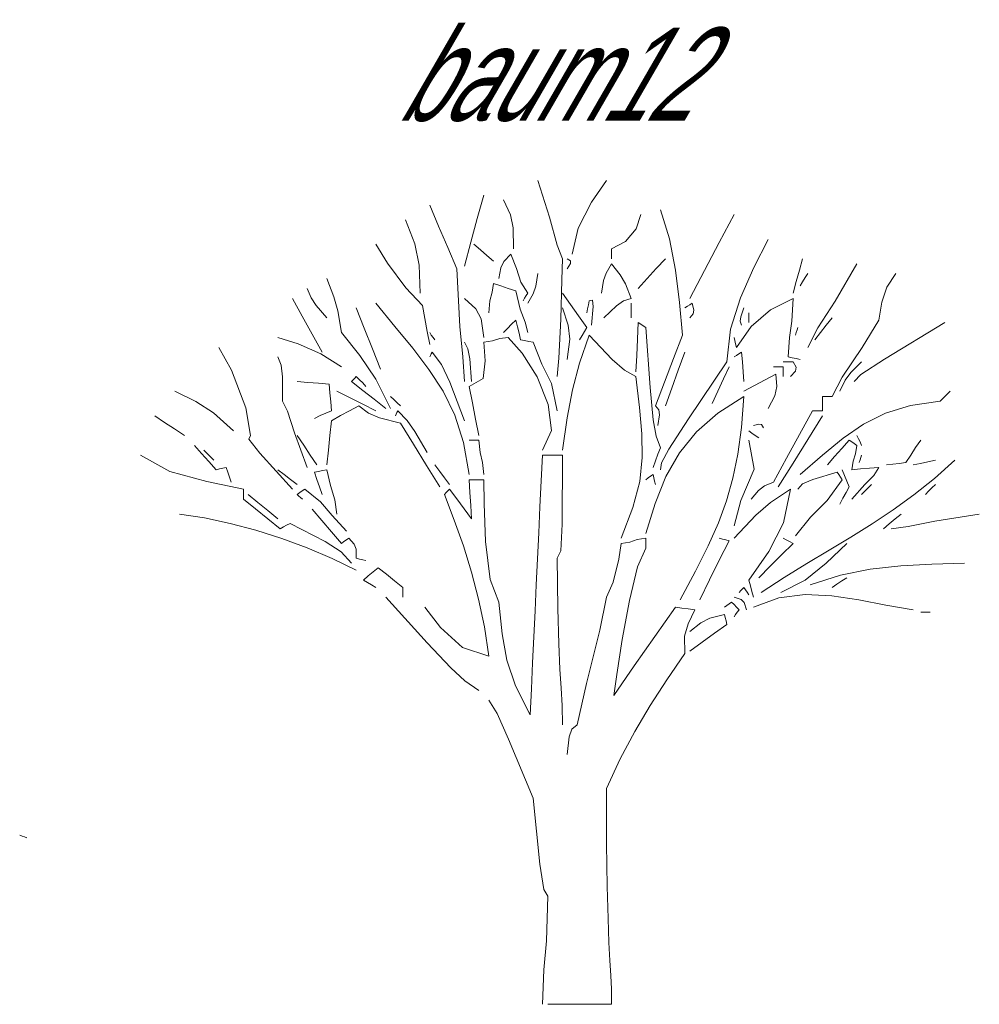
# Model space of a CAD drawing. Extents: x 12.9 to 34.2, y -51.7 to -4.
# Tile 25 of 75: x 17.5 to 21.1, y -30.5 to -26.8. Entities that reach past the tile are written whole.
import ezdxf
from ezdxf.enums import TextEntityAlignment as Align

# ---------------------------------------------------------------- set-up
doc = ezdxf.new("R2010")
doc.units = 0
doc.header["$MEASUREMENT"] = 0
doc.linetypes.add('AUSGEZOGEN', pattern=[0])
doc.layers.add('AST', color=44, linetype='CONTINUOUS', lineweight=18)
doc.layers.add('BLÄTTER', color=64, linetype='CONTINUOUS', lineweight=13)
doc.layers.add('FREIER_TEXT', color=7, linetype='AUSGEZOGEN')

msp = doc.modelspace()

# ---------------------------------------------------------------- linework, layer by layer
at = {"layer": 'AST'}
for p, q in [((19.52645, -27.53812), (19.482, -27.3995)), ((19.68456, -27.48145), (19.74, -27.3995)), ((19.25445, -27.54356), (19.2795, -27.455)), ((19.37939, -27.52984), (19.353, -27.473)), ((19.63344, -27.57905), (19.68456, -27.48145)), ((19.10895, -27.57206), (19.0755, -27.4925)), ((19.85261, -27.58162), (19.869, -27.5285)), ((19.97714, -27.61996), (19.944, -27.5105)), ((20.1645, -27.6335), (20.22, -27.5285)), ((19.01906, -27.6379), (18.984, -27.548)), ((19.23006, -27.63245), (19.25445, -27.54356)), ((19.38911, -27.57767), (19.37939, -27.52984)), ((19.55456, -27.64339), (19.52645, -27.53812)), ((19.14306, -27.65195), (19.10895, -27.57206)), ((19.3905, -27.6575), (19.38911, -27.57767)), ((19.611, -27.677), (19.63344, -27.57905)), ((19.8119, -27.62939), (19.85261, -27.58162)), ((18.91617, -27.71173), (18.873, -27.6395)), ((19.03545, -27.71911), (19.01906, -27.6379)), ((19.206, -27.722), (19.23006, -27.63245)), ((19.26606, -27.66056), (19.242, -27.6395)), ((19.7595, -27.6575), (19.8119, -27.62939)), ((19.99988, -27.737), (19.97714, -27.61996)), ((20.109, -27.7385), (20.1645, -27.6335)), ((20.29425, -27.72742), (20.349, -27.6215)), ((19.1775, -27.7325), (19.14306, -27.65195)), ((19.29045, -27.68195), (19.26606, -27.66056)), ((19.575, -27.695), (19.55456, -27.64339)), ((19.7595, -27.66956), (19.7595, -27.6575)), ((19.7595, -27.68195), (19.7595, -27.66956)), ((18.98634, -27.80428), (18.91617, -27.71173)), ((19.3155, -27.704), (19.29045, -27.68195)), ((19.35434, -27.70439), (19.34267, -27.72811)), ((19.38, -27.677), (19.35434, -27.70439)), ((19.40139, -27.73178), (19.38, -27.677)), ((19.57301, -27.77321), (19.575, -27.695)), ((19.605, -27.7024), (19.593, -27.695)), ((19.593, -27.7325), (19.605, -27.71212)), ((19.605, -27.71212), (19.605, -27.7024)), ((19.7595, -27.713), (19.73912, -27.74812)), ((19.7595, -27.695), (19.7595, -27.68195)), ((19.79223, -27.75484), (19.7595, -27.713)), ((19.92756, -27.73145), (19.962, -27.695)), ((20.466, -27.73745), (20.478, -27.695)), ((20.60084, -27.854), (20.682, -27.713)), ((19.0395, -27.824), (19.03545, -27.71911)), ((19.18889, -27.94922), (19.1775, -27.7325)), ((19.34267, -27.72811), (19.335, -27.7685)), ((19.41812, -27.78223), (19.40139, -27.73178)), ((19.47461, -27.79762), (19.482, -27.7505)), ((19.73912, -27.74812), (19.7294, -27.77689)), ((19.89345, -27.76856), (19.92756, -27.73145)), ((20.0153, -27.85855), (19.99988, -27.737)), ((20.0535, -27.8435), (20.109, -27.7385)), ((20.244, -27.84107), (20.29425, -27.72742)), ((20.454, -27.78056), (20.466, -27.73745)), ((20.48745, -27.76556), (20.4975, -27.7505)), ((20.79528, -27.80134), (20.829, -27.7505)), ((18.71556, -27.83806), (18.6885, -27.7685)), ((19.3155, -27.788), (19.31084, -27.82039)), ((19.34295, -27.797), (19.3155, -27.788)), ((19.4445, -27.824), (19.41812, -27.78223)), ((19.56807, -27.92245), (19.57301, -27.77321)), ((19.7294, -27.77689), (19.722, -27.824)), ((19.81128, -27.78866), (19.79223, -27.75484)), ((19.86, -27.806), (19.89345, -27.76856)), ((20.442, -27.824), (20.454, -27.78056)), ((20.469, -27.797), (20.47806, -27.78095)), ((20.47806, -27.78095), (20.48745, -27.76556)), ((18.62973, -27.84112), (18.615, -27.806)), ((19.0485, -27.8705), (18.98634, -27.80428)), ((19.31084, -27.82039), (19.30217, -27.85312)), ((19.37106, -27.806), (19.34295, -27.797)), ((19.3995, -27.815), (19.37106, -27.806)), ((19.41516, -27.88417), (19.3995, -27.815)), ((19.4385, -27.83306), (19.4445, -27.824)), ((19.46489, -27.82639), (19.47461, -27.79762)), ((19.60506, -27.86645), (19.575, -27.824)), ((19.833, -27.8435), (19.81128, -27.78866)), ((20.77623, -27.85817), (20.79528, -27.80134)), ((18.59595, -27.911), (18.5595, -27.8435)), ((18.64878, -27.86989), (18.62973, -27.84112)), ((18.72995, -27.89095), (18.71556, -27.83806)), ((18.94455, -27.94973), (18.873, -27.8615)), ((19.24905, -27.88261), (19.206, -27.8435)), ((19.30217, -27.85312), (19.2975, -27.8975)), ((19.4265, -27.8525), (19.4325, -27.84245)), ((19.4325, -27.84245), (19.4385, -27.83306)), ((19.4445, -27.8615), (19.46489, -27.82639)), ((19.6755, -27.8525), (19.6725, -27.8675)), ((19.68783, -27.84989), (19.6755, -27.8525)), ((19.69017, -27.87361), (19.68783, -27.84989)), ((19.77779, -27.87128), (19.80423, -27.85223)), ((19.80423, -27.85223), (19.833, -27.8435)), ((19.833, -27.87956), (19.833, -27.8615)), ((20.0265, -27.9815), (20.0153, -27.85855)), ((20.0625, -27.8615), (20.0535, -27.8675)), ((20.06916, -27.88756), (20.0625, -27.8615)), ((20.20725, -27.96005), (20.244, -27.84107)), ((20.442, -27.8435), (20.35712, -27.887)), ((20.43734, -27.929), (20.442, -27.8435)), ((20.53467, -27.95401), (20.60084, -27.854)), ((20.7645, -27.926), (20.77623, -27.85817)), ((18.6885, -27.917), (18.64878, -27.86989)), ((18.744, -27.9725), (18.72995, -27.89095)), ((18.82956, -27.95606), (18.7995, -27.8795)), ((19.0575, -27.91895), (19.0485, -27.8705)), ((19.26945, -27.92039), (19.24905, -27.88261)), ((19.43484, -27.93334), (19.41516, -27.88417)), ((19.59666, -27.944), (19.575, -27.8795)), ((19.63545, -27.90956), (19.60506, -27.86645)), ((19.6695, -27.8825), (19.6665, -27.8975)), ((19.6725, -27.8675), (19.6695, -27.8825)), ((19.6845, -27.944), (19.69017, -27.87361)), ((19.731, -27.917), (19.77779, -27.87128)), ((19.833, -27.89795), (19.833, -27.87956)), ((19.833, -27.917), (19.833, -27.89795)), ((20.0445, -27.8735), (20.0355, -27.8795)), ((20.0535, -27.8675), (20.0445, -27.8735)), ((20.06684, -27.90194), (20.06916, -27.88756)), ((20.24517, -27.91289), (20.2575, -27.8795)), ((20.2755, -27.90956), (20.2755, -27.8975)), ((20.35712, -27.887), (20.28389, -27.94951)), ((18.63306, -27.9785), (18.59595, -27.911)), ((19.0665, -27.96806), (19.0575, -27.91895)), ((19.2795, -27.9905), (19.26945, -27.92039)), ((19.3995, -27.926), (19.38345, -27.94106)), ((19.4055, -27.95006), (19.3995, -27.926)), ((19.4445, -27.9725), (19.43484, -27.93334)), ((19.56171, -28.06858), (19.56807, -27.92245)), ((19.6665, -27.953), (19.63545, -27.90956)), ((19.86, -27.935), (19.857, -27.9965)), ((19.86906, -27.941), (19.86, -27.935)), ((20.0535, -27.917), (20.06684, -27.90194)), ((20.24283, -27.92962), (20.24517, -27.91289)), ((20.2485, -27.944), (20.24283, -27.92962)), ((20.2755, -27.92195), (20.2755, -27.90956)), ((20.2755, -27.935), (20.2755, -27.92195)), ((20.42867, -27.9905), (20.43734, -27.929)), ((20.56695, -27.94406), (20.589, -27.917)), ((20.70234, -28.02862), (20.7645, -27.926)), ((20.78583, -28.07222), (21.0135, -27.935)), ((18.81317, -28.05839), (18.744, -27.9725)), ((18.85995, -28.03295), (18.82956, -27.95606)), ((19.0116, -28.03123), (18.94455, -27.94973)), ((19.0755, -28.0175), (19.0665, -27.96806)), ((19.08156, -27.9815), (19.0755, -27.9725)), ((19.20062, -28.06328), (19.18889, -27.94922)), ((19.36806, -27.95645), (19.353, -27.9725)), ((19.38345, -27.94106), (19.36806, -27.95645)), ((19.4115, -27.97445), (19.4055, -27.95006)), ((19.60233, -27.99751), (19.59666, -27.944)), ((19.6485, -27.98345), (19.6575, -27.96806)), ((19.6575, -27.96806), (19.6665, -27.953)), ((19.87845, -27.947), (19.86906, -27.941)), ((19.8885, -27.953), (19.87845, -27.947)), ((19.90455, -28.17862), (19.8885, -27.953)), ((20.193, -28.082), (20.20725, -27.96005)), ((20.28389, -27.94951), (20.229, -28.028)), ((20.451, -27.9815), (20.454, -27.97145)), ((20.454, -27.97145), (20.457, -27.96206)), ((20.457, -27.96206), (20.46, -27.953)), ((20.4975, -28.028), (20.53467, -27.95401)), ((20.5245, -27.9995), (20.54556, -27.97145)), ((20.54556, -27.97145), (20.56695, -27.94406)), ((18.58122, -28.01461), (18.504, -27.9905)), ((18.6705, -28.046), (18.63306, -27.9785)), ((19.08795, -27.9905), (19.08156, -27.9815)), ((19.095, -27.9995), (19.08795, -27.9905)), ((19.21901, -28.033), (19.206, -28.0085)), ((19.31123, -28.00384), (19.2795, -28.0085)), ((19.2795, -28.0085), (19.28411, -28.079)), ((19.33928, -27.99517), (19.31123, -28.00384)), ((19.371, -27.9905), (19.33928, -27.99517)), ((19.42373, -28.0492), (19.371, -27.9905)), ((19.4175, -27.9995), (19.4115, -27.97445)), ((19.43256, -28.0025), (19.4175, -27.9995)), ((19.44795, -28.0055), (19.43256, -28.0025)), ((19.464, -28.0085), (19.44795, -28.0055)), ((19.49739, -28.09073), (19.464, -28.0085)), ((19.593, -28.073), (19.60233, -27.99751)), ((19.6755, -27.9815), (19.6385, -28.087)), ((19.6395, -27.9995), (19.6485, -27.98345)), ((19.76201, -28.07329), (19.6755, -27.9815)), ((19.857, -27.9965), (19.854, -28.058)), ((19.99206, -28.07006), (20.0265, -27.9815)), ((20.223, -28.00256), (20.22, -27.9905)), ((20.226, -28.01495), (20.223, -28.00256)), ((20.424, -28.064), (20.42867, -27.9905)), ((18.33011, -28.11428), (18.282, -28.028)), ((18.66578, -28.05239), (18.58122, -28.01461)), ((18.891, -28.1105), (18.85995, -28.03295)), ((19.07255, -28.1108), (19.0116, -28.03123)), ((19.0845, -28.046), (19.0815, -28.052)), ((19.12001, -28.09256), (19.0845, -28.046)), ((19.226, -28.0715), (19.21901, -28.033)), ((20.01045, -28.1135), (20.0355, -28.046)), ((20.229, -28.028), (20.226, -28.01495)), ((20.2485, -28.046), (20.23845, -28.052)), ((20.2515, -28.08245), (20.2485, -28.046)), ((20.62617, -28.13989), (20.70234, -28.02862)), ((18.51666, -28.09517), (18.504, -28.064)), ((18.744, -28.1015), (18.66578, -28.05239)), ((18.87333, -28.14761), (18.81317, -28.05839)), ((19.0785, -28.058), (19.0755, -28.064)), ((19.0815, -28.052), (19.0785, -28.058)), ((19.206, -28.157), (19.20062, -28.06328)), ((19.233, -28.157), (19.226, -28.0715)), ((19.28411, -28.079), (19.2764, -28.1455)), ((19.47927, -28.13927), (19.42373, -28.0492)), ((19.5555, -28.1375), (19.56171, -28.06858)), ((19.8075, -28.11373), (19.76201, -28.07329)), ((19.854, -28.058), (19.851, -28.1195)), ((19.95795, -28.15895), (19.99206, -28.07006)), ((20.04905, -28.29676), (20.193, -28.082)), ((20.22906, -28.058), (20.22, -28.064)), ((20.23845, -28.052), (20.22906, -28.058)), ((20.2545, -28.11956), (20.2515, -28.08245)), ((20.41656, -28.082), (20.4045, -28.082)), ((20.42895, -28.082), (20.41656, -28.082)), ((20.439, -28.067), (20.424, -28.064)), ((20.442, -28.082), (20.42895, -28.082)), ((20.454, -28.07), (20.439, -28.067)), ((20.45367, -28.10306), (20.442, -28.082)), ((20.469, -28.073), (20.454, -28.07)), ((20.65995, -28.12312), (20.7, -28.082)), ((20.69717, -28.12978), (20.78583, -28.07222)), ((18.3839, -28.25522), (18.33011, -28.11428)), ((18.52134, -28.13834), (18.51666, -28.09517)), ((19.12584, -28.19329), (19.07255, -28.1108)), ((19.15151, -28.15945), (19.12001, -28.09256)), ((19.53311, -28.16428), (19.49739, -28.09073)), ((19.6385, -28.087), (19.61232, -28.18757)), ((19.851, -28.1375), (19.8075, -28.11373)), ((19.98606, -28.181), (20.01045, -28.1135)), ((20.17995, -28.14695), (20.202, -28.1015)), ((20.2575, -28.157), (20.2545, -28.11956)), ((20.3805, -28.1015), (20.3685, -28.1015)), ((20.3925, -28.1015), (20.3805, -28.1015)), ((20.4045, -28.1015), (20.3925, -28.1015)), ((20.4045, -28.1135), (20.4045, -28.1015)), ((20.4045, -28.1255), (20.4045, -28.1135)), ((20.433, -28.1375), (20.45133, -28.11745)), ((20.45133, -28.11745), (20.45367, -28.10306)), ((18.522, -28.2305), (18.52134, -28.13834)), ((18.61695, -28.16), (18.5775, -28.157)), ((18.7815, -28.157), (18.7875, -28.14995)), ((18.82395, -28.19006), (18.7815, -28.157)), ((18.7875, -28.14995), (18.7935, -28.14356)), ((18.7935, -28.14356), (18.7995, -28.1375)), ((18.7995, -28.1375), (18.8115, -28.14956)), ((18.8115, -28.14956), (18.8235, -28.16195)), ((18.9285, -28.2575), (18.87333, -28.14761)), ((19.2764, -28.1455), (19.224, -28.175)), ((19.52133, -28.24247), (19.47927, -28.13927)), ((19.86398, -28.25396), (19.851, -28.1375)), ((20.15856, -28.19306), (20.17995, -28.14695)), ((20.33706, -28.14956), (20.29695, -28.17095)), ((20.3775, -28.1285), (20.33706, -28.14956)), ((20.38145, -28.17529), (20.3775, -28.1285)), ((20.4045, -28.1375), (20.4045, -28.1255)), ((20.589, -28.2125), (20.62617, -28.13989)), ((20.6175, -28.193), (20.63856, -28.15189)), ((20.63856, -28.15189), (20.65995, -28.12312)), ((20.6715, -28.157), (20.69717, -28.12978)), ((18.1955, -28.23151), (18.117, -28.193)), ((18.65706, -28.163), (18.61695, -28.16)), ((18.6975, -28.166), (18.65706, -28.163)), ((18.7005, -28.19906), (18.6975, -28.166)), ((18.77445, -28.21706), (18.726, -28.193)), ((18.8235, -28.16195), (18.8355, -28.175)), ((18.86706, -28.22345), (18.82395, -28.19006)), ((19.1699, -28.28351), (19.12584, -28.19329)), ((19.206, -28.304), (19.15151, -28.15945)), ((19.224, -28.175), (19.236, -28.2365)), ((19.5555, -28.2665), (19.53311, -28.16428)), ((19.61232, -28.18757), (19.5926, -28.29347)), ((19.9157, -28.301), (19.90455, -28.17862)), ((19.9245, -28.2485), (19.95795, -28.15895)), ((19.962, -28.2485), (19.98606, -28.181)), ((20.1375, -28.2395), (20.15856, -28.19306)), ((20.29695, -28.17095), (20.2575, -28.193)), ((20.37405, -28.20973), (20.38145, -28.17529)), ((21.01995, -28.20506), (21.033, -28.193)), ((18.26201, -28.274), (18.1955, -28.23151)), ((18.54045, -28.26806), (18.522, -28.2305)), ((18.7035, -28.23245), (18.7005, -28.19906)), ((18.7065, -28.2665), (18.7035, -28.23245)), ((18.82356, -28.24145), (18.77445, -28.21706)), ((18.9105, -28.2575), (18.86706, -28.22345)), ((18.94056, -28.2245), (18.9285, -28.2125)), ((18.95295, -28.2365), (18.94056, -28.2245)), ((20.2575, -28.2125), (20.15861, -28.2752)), ((20.24762, -28.32917), (20.2575, -28.2125)), ((20.349, -28.2575), (20.37405, -28.20973)), ((20.553, -28.2305), (20.553, -28.2125)), ((20.553, -28.2125), (20.565, -28.2125)), ((20.553, -28.2485), (20.553, -28.2305)), ((20.565, -28.2125), (20.577, -28.2125)), ((20.577, -28.2125), (20.589, -28.2125)), ((20.88348, -28.24636), (20.9955, -28.2305)), ((20.9955, -28.2305), (21.00756, -28.21745)), ((21.00756, -28.21745), (21.01995, -28.20506)), ((18.402, -28.3595), (18.3839, -28.25522)), ((18.56655, -28.34894), (18.54045, -28.26806)), ((18.68445, -28.27556), (18.7065, -28.2665)), ((18.77406, -28.26656), (18.73995, -28.28495)), ((18.8085, -28.2485), (18.77406, -28.26656)), ((18.84534, -28.27589), (18.8085, -28.2485)), ((18.873, -28.2665), (18.82356, -28.24145)), ((18.9555, -28.2665), (18.9525, -28.27256)), ((18.966, -28.2485), (18.95295, -28.2365)), ((18.99062, -28.30334), (18.9555, -28.2665)), ((19.236, -28.2365), (19.248, -28.298)), ((19.53368, -28.34047), (19.52133, -28.24247)), ((19.87328, -28.35272), (19.86398, -28.25396)), ((19.93784, -28.26323), (19.9245, -28.2485)), ((19.94016, -28.28228), (19.93784, -28.26323)), ((20.46606, -28.35545), (20.5155, -28.2665)), ((20.5155, -28.2665), (20.52756, -28.2665)), ((20.52756, -28.2665), (20.53995, -28.2665)), ((20.53995, -28.2665), (20.553, -28.2665)), ((20.553, -28.2665), (20.553, -28.2485)), ((20.78934, -28.2754), (20.88348, -28.24636)), ((18.07845, -28.31006), (18.042, -28.286)), ((18.3375, -28.3415), (18.26201, -28.274)), ((18.642, -28.295), (18.66306, -28.28495)), ((18.66306, -28.28495), (18.68445, -28.27556)), ((18.7065, -28.304), (18.7005, -28.3595)), ((18.73995, -28.28495), (18.7065, -28.304)), ((18.88617, -28.29262), (18.84534, -28.27589)), ((18.966, -28.313), (18.88617, -28.29262)), ((18.9495, -28.27895), (18.9465, -28.286)), ((18.9525, -28.27256), (18.9495, -28.27895)), ((19.01939, -28.34417), (18.99062, -28.30334)), ((19.20314, -28.38631), (19.1699, -28.28351)), ((19.248, -28.298), (19.26, -28.3595)), ((19.5926, -28.29347), (19.575, -28.415)), ((19.9271, -28.36264), (19.9157, -28.301)), ((19.9335, -28.322), (19.94016, -28.28228)), ((19.97513, -28.4107), (20.04905, -28.29676)), ((20.15861, -28.2752), (20.07884, -28.34561)), ((20.4975, -28.37456), (20.553, -28.286)), ((20.70695, -28.31675), (20.78934, -28.2754)), ((18.11556, -28.33445), (18.07845, -28.31006)), ((18.153, -28.3595), (18.11556, -28.33445)), ((19.01445, -28.39256), (18.966, -28.313)), ((19.5, -28.415), (19.53368, -28.34047)), ((20.23413, -28.43033), (20.24762, -28.32917)), ((20.28756, -28.3505), (20.2755, -28.3415)), ((20.31389, -28.31633), (20.2935, -28.322)), ((20.32361, -28.31867), (20.31389, -28.31633)), ((20.331, -28.331), (20.32361, -28.31867)), ((20.63016, -28.36961), (20.70695, -28.31675)), ((18.39584, -28.373), (18.402, -28.3595)), ((18.43667, -28.4255), (18.39584, -28.373)), ((18.615, -28.4795), (18.56655, -28.34894)), ((18.60156, -28.39595), (18.5775, -28.3595)), ((18.7005, -28.3595), (18.6945, -28.415)), ((19.0665, -28.424), (19.01939, -28.34417)), ((19.236, -28.3775), (19.224, -28.3775)), ((19.248, -28.3775), (19.236, -28.3775)), ((19.26, -28.3775), (19.248, -28.3775)), ((19.26506, -28.42361), (19.26, -28.3775)), ((19.875, -28.44257), (19.87328, -28.35272)), ((19.944, -28.406), (19.9271, -28.36264)), ((20.07884, -28.34561), (20.01507, -28.42495)), ((20.29578, -28.48645), (20.2755, -28.3775)), ((20.29995, -28.3595), (20.28756, -28.3505)), ((20.313, -28.3685), (20.29995, -28.3595)), ((20.41695, -28.44506), (20.46606, -28.35545)), ((20.442, -28.46345), (20.4975, -28.37456)), ((20.5529, -28.43314), (20.63016, -28.36961)), ((20.6535, -28.3775), (20.62545, -28.40795)), ((20.66256, -28.38356), (20.6535, -28.3775)), ((20.688, -28.37156), (20.682, -28.3595)), ((20.694, -28.38395), (20.688, -28.37156)), ((20.90295, -28.40495), (20.922, -28.3775)), ((18.21756, -28.42706), (18.1905, -28.397)), ((18.23856, -28.42706), (18.2265, -28.415)), ((18.62595, -28.43306), (18.60156, -28.39595)), ((18.6945, -28.415), (18.6885, -28.4705)), ((19.06356, -28.47245), (19.01445, -28.39256)), ((19.224, -28.5065), (19.20314, -28.38631)), ((19.93395, -28.43006), (19.944, -28.406)), ((19.94789, -28.46191), (19.97513, -28.4107)), ((20.62545, -28.40795), (20.59806, -28.43906)), ((20.67195, -28.38995), (20.66256, -28.38356)), ((20.682, -28.397), (20.67195, -28.38995)), ((20.67695, -28.42873), (20.682, -28.397)), ((20.7, -28.397), (20.694, -28.38395)), ((20.88456, -28.43306), (20.90295, -28.40495)), ((18.09767, -28.49444), (17.988, -28.433)), ((18.24495, -28.45745), (18.21756, -28.42706)), ((18.25095, -28.43945), (18.23856, -28.42706)), ((18.264, -28.4525), (18.25095, -28.43945)), ((18.5595, -28.562), (18.43667, -28.4255)), ((18.651, -28.4705), (18.62595, -28.43306)), ((19.27445, -28.4614), (19.26506, -28.42361)), ((19.5, -28.433), (19.4951, -28.53065)), ((19.52445, -28.433), (19.5, -28.433)), ((19.54956, -28.433), (19.52445, -28.433)), ((19.575, -28.433), (19.54956, -28.433)), ((19.57428, -28.69339), (19.575, -28.433)), ((19.86522, -28.53229), (19.875, -28.44257)), ((19.9155, -28.4795), (19.92456, -28.45445)), ((19.92456, -28.45445), (19.93395, -28.43006)), ((20.01507, -28.42495), (19.96416, -28.51439)), ((20.21597, -28.52074), (20.23413, -28.43033)), ((20.3685, -28.535), (20.41695, -28.44506)), ((20.469, -28.5065), (20.5529, -28.43314)), ((20.59806, -28.43906), (20.571, -28.4705)), ((20.66756, -28.45678), (20.67695, -28.42873)), ((20.691, -28.4615), (20.694, -28.45145)), ((20.694, -28.45145), (20.697, -28.44206)), ((20.697, -28.44206), (20.7, -28.433)), ((20.8665, -28.4615), (20.88456, -28.43306)), ((20.94906, -28.4585), (20.9775, -28.4525)), ((20.97425, -28.52143), (21.051, -28.4525)), ((18.273, -28.4885), (18.24495, -28.45745)), ((18.28506, -28.4855), (18.273, -28.4885)), ((18.29745, -28.4825), (18.28506, -28.4855)), ((18.3105, -28.4795), (18.29745, -28.4825)), ((18.3165, -28.49756), (18.3105, -28.4795)), ((18.52806, -28.50656), (18.504, -28.4885)), ((18.67245, -28.4915), (18.65706, -28.4945)), ((18.6885, -28.4885), (18.67245, -28.4915)), ((18.70223, -28.54801), (18.6885, -28.4885)), ((19.113, -28.553), (19.06356, -28.47245)), ((19.11306, -28.49456), (19.095, -28.4705)), ((19.2795, -28.5065), (19.27445, -28.4614)), ((19.944, -28.4885), (19.94789, -28.46191)), ((20.24573, -28.60406), (20.29578, -28.48645)), ((20.3865, -28.553), (20.442, -28.46345)), ((20.6355, -28.50956), (20.6265, -28.4885)), ((20.6625, -28.4885), (20.66756, -28.45678)), ((20.69595, -28.4855), (20.6625, -28.4885)), ((20.73006, -28.4825), (20.69595, -28.4855)), ((20.7645, -28.4795), (20.73006, -28.4825)), ((20.7464, -28.51028), (20.7645, -28.4795)), ((20.793, -28.4705), (20.81706, -28.4675)), ((20.81706, -28.4675), (20.84145, -28.4645)), ((20.84145, -28.4645), (20.8665, -28.4615)), ((20.8935, -28.4705), (20.92095, -28.4645)), ((20.92095, -28.4645), (20.94906, -28.4585)), ((18.23733, -28.53256), (18.09767, -28.49444)), ((18.3225, -28.51595), (18.3165, -28.49756)), ((18.3285, -28.535), (18.3225, -28.51595)), ((18.55245, -28.52495), (18.52806, -28.50656)), ((18.5775, -28.544), (18.55245, -28.52495)), ((18.65706, -28.4945), (18.642, -28.4975)), ((18.642, -28.4975), (18.65106, -28.52495)), ((18.65106, -28.52495), (18.66045, -28.55306)), ((19.13145, -28.51895), (19.11306, -28.49456)), ((19.1505, -28.544), (19.13145, -28.51895)), ((19.24206, -28.526), (19.224, -28.526)), ((19.224, -28.526), (19.227, -28.57445)), ((19.26045, -28.526), (19.24206, -28.526)), ((19.2795, -28.526), (19.26045, -28.526)), ((19.28016, -28.61588), (19.2795, -28.526)), ((19.8975, -28.51895), (19.8885, -28.526)), ((19.9065, -28.51256), (19.8975, -28.51895)), ((19.9155, -28.5065), (19.9065, -28.51256)), ((19.9185, -28.51856), (19.9155, -28.5065)), ((19.9215, -28.53095), (19.9185, -28.51856)), ((19.96416, -28.51439), (19.92302, -28.61518)), ((20.19207, -28.60513), (20.21597, -28.52074)), ((20.516, -28.52489), (20.47751, -28.54162)), ((20.6085, -28.4975), (20.516, -28.52489)), ((20.57034, -28.60384), (20.6265, -28.526)), ((20.6145, -28.50656), (20.6085, -28.4975)), ((20.6205, -28.51595), (20.6145, -28.50656)), ((20.6265, -28.526), (20.6205, -28.51595)), ((20.6445, -28.53095), (20.6355, -28.50956)), ((20.71161, -28.54373), (20.7464, -28.51028)), ((20.89686, -28.58327), (20.97425, -28.52143)), ((18.375, -28.562), (18.23733, -28.53256)), ((18.375, -28.57406), (18.375, -28.562)), ((18.606, -28.562), (18.59595, -28.56806)), ((18.66479, -28.60916), (18.606, -28.562)), ((18.66045, -28.55306), (18.6705, -28.5815)), ((18.71828, -28.6015), (18.70223, -28.54801)), ((19.1505, -28.562), (19.14345, -28.56806)), ((19.17756, -28.59845), (19.1505, -28.562)), ((19.4951, -28.53065), (19.49027, -28.62832)), ((19.84004, -28.63066), (19.86522, -28.53229)), ((19.9245, -28.544), (19.9215, -28.53095)), ((20.2845, -28.5995), (20.31261, -28.56611)), ((20.31261, -28.56611), (20.33439, -28.54939)), ((20.33439, -28.54939), (20.3685, -28.535)), ((20.433, -28.562), (20.35712, -28.61183)), ((20.40551, -28.68833), (20.433, -28.562)), ((20.47751, -28.54162), (20.46, -28.562)), ((20.6415, -28.57406), (20.6535, -28.553)), ((20.6535, -28.553), (20.6445, -28.53095)), ((20.6625, -28.5995), (20.71161, -28.54373)), ((20.71206, -28.56845), (20.72445, -28.55606)), ((20.72445, -28.55606), (20.7375, -28.544)), ((20.95206, -28.56845), (20.96445, -28.55606)), ((20.96445, -28.55606), (20.9775, -28.544)), ((18.375, -28.58645), (18.375, -28.57406)), ((18.375, -28.5995), (18.375, -28.58645)), ((18.42045, -28.63595), (18.375, -28.5995)), ((18.42945, -28.61156), (18.393, -28.5815)), ((18.58656, -28.57445), (18.5775, -28.5815)), ((18.5775, -28.5815), (18.58356, -28.5875)), ((18.58356, -28.5875), (18.58995, -28.5935)), ((18.59595, -28.56806), (18.58656, -28.57445)), ((18.58995, -28.5935), (18.597, -28.5995)), ((18.726, -28.655), (18.71828, -28.6015)), ((19.13706, -28.57445), (19.131, -28.5815)), ((19.131, -28.5815), (19.16802, -28.67807)), ((19.14345, -28.56806), (19.13706, -28.57445)), ((19.20495, -28.63556), (19.17756, -28.59845)), ((19.227, -28.57445), (19.23, -28.62356)), ((20.6175, -28.6175), (20.6295, -28.59545)), ((20.6295, -28.59545), (20.6415, -28.57406)), ((20.7, -28.5815), (20.71206, -28.56845)), ((20.81867, -28.63961), (20.89686, -28.58327)), ((20.94, -28.5815), (20.95206, -28.56845)), ((18.46656, -28.67306), (18.42045, -28.63595)), ((18.46656, -28.64195), (18.42945, -28.61156)), ((18.66945, -28.67945), (18.633, -28.637)), ((18.70923, -28.66034), (18.66479, -28.60916)), ((19.233, -28.673), (19.20495, -28.63556)), ((19.23, -28.62356), (19.233, -28.673)), ((19.28588, -28.75907), (19.28016, -28.61588)), ((19.49027, -28.62832), (19.48551, -28.726)), ((19.7955, -28.7465), (19.84004, -28.63066)), ((19.92302, -28.61518), (19.8885, -28.7285)), ((20.16134, -28.68826), (20.19207, -28.60513)), ((20.22, -28.7), (20.24573, -28.60406)), ((20.35712, -28.61183), (20.30189, -28.65967)), ((20.50716, -28.66667), (20.57034, -28.60384)), ((20.73947, -28.69202), (20.81867, -28.63961)), ((18.22896, -28.67003), (18.135, -28.655)), ((18.32499, -28.69051), (18.22896, -28.67003)), ((18.504, -28.673), (18.46656, -28.64195)), ((18.513, -28.7105), (18.46656, -28.67306)), ((18.762, -28.7195), (18.70923, -28.66034)), ((20.30189, -28.65967), (20.22, -28.7465)), ((20.451, -28.7375), (20.50716, -28.66667)), ((20.80395, -28.69145), (20.82606, -28.67306)), ((20.82606, -28.67306), (20.8485, -28.655)), ((20.97489, -28.68139), (21.1425, -28.655)), ((18.42204, -28.7162), (18.32499, -28.69051)), ((18.52506, -28.70345), (18.513, -28.7105)), ((18.53745, -28.69706), (18.52506, -28.70345)), ((18.5505, -28.691), (18.53745, -28.69706)), ((18.68205, -28.7585), (18.5505, -28.691)), ((18.70656, -28.72256), (18.66945, -28.67945)), ((19.16802, -28.67807), (19.20216, -28.77506)), ((19.56923, -28.79411), (19.57428, -28.69339)), ((20.12271, -28.77487), (20.16134, -28.68826)), ((20.351, -28.79567), (20.40551, -28.68833)), ((20.65908, -28.74209), (20.73947, -28.69202)), ((20.7825, -28.7105), (20.80395, -28.69145)), ((20.811, -28.7105), (20.87462, -28.70212)), ((20.87462, -28.70212), (20.97489, -28.68139)), ((18.51908, -28.74689), (18.42204, -28.7162)), ((18.61503, -28.78232), (18.51908, -28.74689)), ((18.744, -28.766), (18.70656, -28.72256)), ((18.771, -28.7465), (18.762, -28.75256)), ((18.79106, -28.76828), (18.771, -28.7465)), ((19.48551, -28.726), (19.48083, -28.82369)), ((19.8885, -28.7465), (19.85606, -28.75156)), ((19.8885, -28.75856), (19.8885, -28.7465)), ((20.17656, -28.7495), (20.1645, -28.7465)), ((20.18895, -28.7525), (20.17656, -28.7495)), ((20.41656, -28.75256), (20.4045, -28.7465)), ((20.57733, -28.7914), (20.65908, -28.74209)), ((18.70886, -28.82228), (18.61503, -28.78232)), ((18.74195, -28.79701), (18.68205, -28.7585)), ((18.753, -28.75895), (18.744, -28.766)), ((18.762, -28.75256), (18.753, -28.75895)), ((18.79845, -28.78772), (18.79106, -28.76828)), ((18.7995, -28.8215), (18.79845, -28.78772)), ((19.20216, -28.77506), (19.23282, -28.87363)), ((19.30229, -28.90084), (19.28588, -28.75907)), ((19.7955, -28.766), (19.78644, -28.8245)), ((19.82795, -28.76095), (19.7955, -28.766)), ((19.85606, -28.75156), (19.82795, -28.76095)), ((19.85715, -28.85351), (19.8885, -28.784)), ((19.8885, -28.77095), (19.8885, -28.75856)), ((19.8885, -28.784), (19.8885, -28.77095)), ((20.07513, -28.8697), (20.12271, -28.77487)), ((20.16456, -28.82906), (20.202, -28.7555)), ((20.202, -28.7555), (20.18895, -28.7525)), ((20.39856, -28.80845), (20.442, -28.766)), ((20.42895, -28.75895), (20.41656, -28.75256)), ((20.442, -28.766), (20.42895, -28.75895)), ((20.56695, -28.84016), (20.6445, -28.766)), ((18.7995, -28.8665), (18.70886, -28.82228)), ((18.7815, -28.8395), (18.74195, -28.79701)), ((18.8115, -28.8245), (18.7995, -28.8215)), ((18.8235, -28.8275), (18.8115, -28.8245)), ((19.48083, -28.82369), (19.4762, -28.92145)), ((19.5555, -28.8215), (19.56923, -28.79411)), ((19.55694, -29.01004), (19.5555, -28.8215)), ((19.78644, -28.8245), (19.76505, -28.912)), ((20.2755, -28.904), (20.351, -28.79567)), ((20.35545, -28.85156), (20.39856, -28.80845)), ((20.49402, -28.84151), (20.57733, -28.7914)), ((18.8355, -28.8305), (18.8235, -28.8275)), ((18.882, -28.8575), (18.86295, -28.87256)), ((18.91245, -28.88156), (18.882, -28.8575)), ((19.82639, -28.98013), (19.85715, -28.85351)), ((20.12745, -28.90295), (20.16456, -28.82906)), ((20.313, -28.895), (20.35545, -28.85156)), ((20.40897, -28.89401), (20.49402, -28.84151)), ((20.48805, -28.90433), (20.56695, -28.84016)), ((20.73266, -28.86293), (20.84681, -28.84997)), ((20.84681, -28.84997), (20.96427, -28.84333)), ((20.96427, -28.84333), (21.087, -28.8395)), ((18.84456, -28.88795), (18.8265, -28.904)), ((18.86295, -28.87256), (18.84456, -28.88795)), ((18.94356, -28.90595), (18.91245, -28.88156)), ((19.23282, -28.87363), (19.25934, -28.97495)), ((20.0175, -28.9775), (20.07513, -28.8697)), ((20.322, -28.9505), (20.40897, -28.89401)), ((20.5065, -28.922), (20.61987, -28.88578)), ((20.61987, -28.88578), (20.73266, -28.86293)), ((20.62545, -28.907), (20.6445, -28.895)), ((18.8265, -28.904), (18.84156, -28.913)), ((18.84156, -28.913), (18.85695, -28.922)), ((18.85695, -28.922), (18.873, -28.931)), ((18.975, -28.931), (18.94356, -28.90595)), ((18.975, -28.94306), (18.975, -28.931)), ((19.335, -28.9865), (19.30229, -28.90084)), ((19.4762, -28.92145), (19.47159, -29.01923)), ((19.76505, -28.912), (19.74, -28.9685)), ((20.091, -28.9775), (20.12745, -28.90295)), ((20.2575, -28.931), (20.2515, -28.93706)), ((20.2635, -28.94006), (20.2575, -28.931)), ((20.2815, -28.92506), (20.2755, -28.904)), ((20.2875, -28.94645), (20.2815, -28.92506)), ((20.3955, -28.9505), (20.48805, -28.90433)), ((20.589, -28.931), (20.60706, -28.919)), ((20.60706, -28.919), (20.62545, -28.907)), ((19.06616, -29.14021), (18.9105, -28.9685)), ((18.975, -28.95545), (18.975, -28.94306)), ((18.975, -28.9685), (18.975, -28.95545)), ((19.74, -28.9685), (19.7153, -29.09266)), ((20.24673, -28.97623), (20.22, -28.9685)), ((20.2455, -28.94345), (20.2395, -28.9505)), ((20.2515, -28.93706), (20.2455, -28.94345)), ((20.2695, -28.94945), (20.2635, -28.94006)), ((20.2755, -28.9595), (20.2695, -28.94945)), ((20.2935, -28.9685), (20.2875, -28.94645)), ((20.38889, -28.97032), (20.2935, -29.006)), ((20.48706, -28.958), (20.38889, -28.97032)), ((20.58732, -28.9627), (20.48706, -28.958)), ((20.68895, -28.978), (20.58732, -28.9627)), ((19.11573, -29.0825), (19.0575, -29.006)), ((19.25934, -28.97495), (19.28111, -29.08018)), ((19.34762, -29.10599), (19.335, -28.9865)), ((19.56056, -29.14373), (19.55694, -29.01004)), ((19.7993, -29.12734), (19.82639, -28.98013)), ((19.9995, -29.006), (19.92195, -29.11595)), ((20.02356, -29.009), (19.9995, -29.006)), ((20.04795, -29.012), (20.02356, -29.009)), ((20.193, -28.99895), (20.184, -29.006)), ((20.202, -28.99256), (20.193, -28.99895)), ((20.211, -28.9865), (20.202, -28.99256)), ((20.22006, -28.99556), (20.211, -28.9865)), ((20.22945, -29.00495), (20.22006, -28.99556)), ((20.2395, -29.015), (20.22945, -29.00495)), ((20.25878, -28.98829), (20.24673, -28.97623)), ((20.2665, -29.015), (20.25878, -28.98829)), ((20.79125, -28.99757), (20.68895, -28.978)), ((20.8935, -29.015), (20.79125, -28.99757)), ((19.47159, -29.01923), (19.46705, -29.11706)), ((20.04695, -29.06878), (20.073, -29.015)), ((20.073, -29.015), (20.04795, -29.012)), ((20.12916, -29.04739), (20.09534, -29.06411)), ((20.184, -29.033), (20.12916, -29.04739)), ((20.187, -29.04506), (20.184, -29.033)), ((20.19, -29.05745), (20.187, -29.04506)), ((20.22, -29.042), (20.22606, -29.033)), ((20.22606, -29.033), (20.23245, -29.024)), ((20.23245, -29.024), (20.2395, -29.015)), ((20.922, -29.024), (20.934, -29.024)), ((20.934, -29.024), (20.946, -29.024)), ((20.946, -29.024), (20.958, -29.024)), ((19.19828, -29.15701), (19.11573, -29.0825)), ((19.28111, -29.08018), (19.2975, -29.1905)), ((20.03355, -29.11523), (20.04695, -29.06878)), ((20.09534, -29.06411), (20.0535, -29.0975)), ((20.1465, -29.10356), (20.193, -29.0705)), ((20.193, -29.0705), (20.19, -29.05745)), ((19.36613, -29.2055), (19.34762, -29.10599)), ((19.46705, -29.11706), (19.46252, -29.21497)), ((19.7153, -29.09266), (19.692, -29.1877)), ((19.92195, -29.11595), (19.84506, -29.22656)), ((20.0355, -29.18), (20.03355, -29.11523)), ((20.1, -29.13695), (20.1465, -29.10356)), ((19.15445, -29.234), (19.06616, -29.14021)), ((19.2975, -29.1905), (19.19828, -29.15701)), ((19.56525, -29.2385), (19.56056, -29.14373)), ((19.77897, -29.25863), (19.7993, -29.12734)), ((20.0535, -29.171), (20.1, -29.13695)), ((19.692, -29.1877), (19.66533, -29.29313)), ((19.96689, -29.27954), (20.0355, -29.18)), ((19.39871, -29.30164), (19.36613, -29.2055)), ((19.46252, -29.21497), (19.458, -29.31295)), ((19.84506, -29.22656), (19.7685, -29.3375)), ((19.20813, -29.2828), (19.15445, -29.234)), ((19.56995, -29.31028), (19.56525, -29.2385)), ((19.7685, -29.3375), (19.77897, -29.25863)), ((19.26, -29.3195), (19.20813, -29.2828)), ((19.4535, -29.411), (19.39871, -29.30164)), ((19.66533, -29.29313), (19.6305, -29.4485)), ((19.90427, -29.37584), (19.96689, -29.27954)), ((19.458, -29.31295), (19.4535, -29.411)), ((19.57356, -29.37497), (19.56995, -29.31028)), ((19.32867, -29.40617), (19.2975, -29.3555)), ((19.575, -29.4485), (19.57356, -29.37497)), ((19.8464, -29.47322), (19.90427, -29.37584)), ((19.37184, -29.50184), (19.32867, -29.40617)), ((19.6305, -29.4485), (19.61012, -29.46461)), ((19.61012, -29.46461), (19.6004, -29.4934)), ((19.79205, -29.576), (19.8464, -29.47322)), ((19.464, -29.7245), (19.37184, -29.50184)), ((19.6004, -29.4934), (19.593, -29.5595)), ((19.74, -29.6885), (19.79205, -29.576)), ((19.74084, -29.89657), (19.74, -29.6885)), ((19.49006, -29.97217), (19.464, -29.7245)), ((19.74305, -30.05641), (19.74084, -29.89657)), ((19.50444, -30.06784), (19.49006, -29.97217)), ((19.5195, -30.0935), (19.50444, -30.06784)), ((19.74617, -30.1769), (19.74305, -30.05641)), ((19.51445, -30.26056), (19.5195, -30.0935)), ((19.74975, -30.26695), (19.74617, -30.1769)), ((19.50506, -30.36995), (19.51445, -30.26056)), ((19.75334, -30.33539), (19.74975, -30.26695)), ((19.75646, -30.39113), (19.75334, -30.33539)), ((19.5, -30.5), (19.50506, -30.36995)), ((19.75866, -30.44305), (19.75646, -30.39113)), ((19.7595, -30.5), (19.75866, -30.44305)), ((19.5195, -30.5), (19.59906, -30.5)), ((19.59906, -30.5), (19.67895, -30.5)), ((19.67895, -30.5), (19.7595, -30.5))]:
    msp.add_line(p, q, dxfattribs=at)
at = {"layer": 'BLÄTTER'}
for p, q in [((17.5425, -29.867), (17.5335, -29.864)), ((17.5515, -29.87), (17.5425, -29.867)), ((17.5605, -29.873), (17.5515, -29.87))]:
    msp.add_line(p, q, dxfattribs=at)

# ---------------------------------------------------------------- texts
at = {"layer": 'FREIER_TEXT', "color": 5, "linetype": 'Continuous', "lineweight": 50, "oblique": 30, "width": 0.65}
msp.add_text('baum12', height=0.35, dxfattribs=at).set_placement((19.5, -27), align=Align.MIDDLE_CENTER)

doc.saveas('drawing.dxf')
